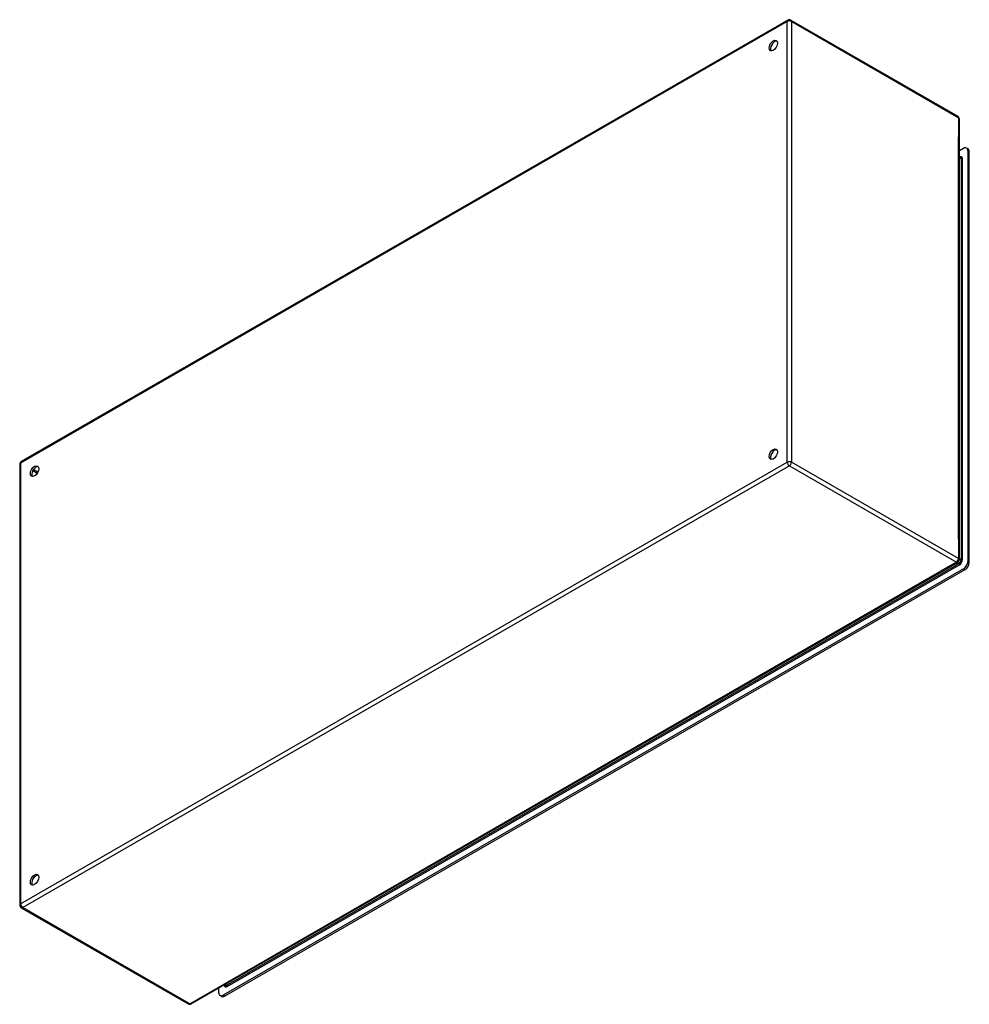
# Model space of a CAD drawing. Header units: inches. Extents: x 156.2 to 187.5, y 57.3 to 89.8.
import ezdxf

# ---------------------------------------------------------------- set-up
doc = ezdxf.new("R2010")
doc.units = ezdxf.units.IN
doc.header["$MEASUREMENT"] = 0
doc.layers.add('Visible Edges(ANSI)', color=7, linetype='Continuous', lineweight=25)
doc.layers.add('Visible Tangent Edges(ANSI)', color=7, linetype='Continuous', lineweight=25)

msp = doc.modelspace()

# ---------------------------------------------------------------- linework, layer by layer
at = {"layer": 'Visible Edges(ANSI)'}
for p, q in [((181.524, 89.825), (156.208, 75.247)), ((181.623, 89.825), (187.14, 86.648)), ((187.189, 72.009), (187.189, 86.563)), ((187.329, 85.591), (187.189, 85.511)), ((187.476, 85.573), (187.427, 85.601)), ((187.468, 85.51), (187.468, 71.953)), ((187.189, 85.317), (187.223, 85.298)), ((187.516, 71.926), (187.516, 85.483)), ((156.159, 75.161), (156.159, 60.607)), ((161.824, 57.344), (187.14, 71.923)), ((187.329, 71.712), (162.876, 57.63)), ((162.924, 57.603), (187.377, 71.684)), ((156.208, 60.521), (161.725, 57.344)), ((162.736, 57.711), (162.736, 57.87)), ((162.906, 57.967), (162.938, 57.949)), ((162.825, 57.593), (162.777, 57.621))]:
    msp.add_line(p, q, dxfattribs=at)
for centre, start, end in [((181.574, 89.74), 60.064, 119.936), ((187.09, 86.563), 0, 60.064), ((156.258, 75.161), 119.936, 180), ((187.09, 72.009), 299.936, 0), ((156.258, 60.607), 180, 240.064), ((161.775, 57.43), 240.064, 299.936)]:
    msp.add_arc(centre, 0.099, start, end, dxfattribs=at)
for centre, major_axis in [((181.043, 88.983), (-0.097, -0.169)), ((181.043, 75.493), (-0.097, -0.169)), ((156.648, 74.934), (0.097, 0.169)), ((156.648, 61.445), (0.097, 0.169))]:
    msp.add_ellipse(centre, major_axis=major_axis, ratio=0.578093, dxfattribs=at)
for centre, major_axis, start_param, end_param in [((181.091, 88.955), (0.097, 0.169), 0.24866, 2.892933), ((187.329, 85.43), (0.098, 0.171), 5.495853, 7.06665), ((187.377, 85.403), (0.098, 0.171), 5.495853, 6.283185), ((181.091, 75.465), (0.097, 0.169), 0.24866, 2.892933), ((156.696, 74.907), (0.097, 0.169), 0.24866, 2.892933), ((187.329, 71.873), (-0.098, -0.171), 0.783464, 2.354261), ((187.377, 71.845), (0.098, 0.171), 3.925057, 5.495853), ((156.696, 61.417), (0.097, 0.169), 0.24866, 2.892933), ((162.876, 57.791), (-0.098, -0.171), 5.495853, 7.06665), ((162.924, 57.763), (-0.098, -0.171), 0, 0.783464)]:
    msp.add_ellipse(centre, major_axis=major_axis, ratio=0.578093, start_param=start_param, end_param=end_param, dxfattribs=at)
at = {"layer": 'Visible Tangent Edges(ANSI)'}
for p, q in [((181.504, 89.78), (156.188, 75.201)), ((181.504, 75.226), (181.504, 89.78)), ((181.644, 89.78), (187.16, 86.603)), ((181.644, 89.78), (181.644, 75.226)), ((187.16, 86.603), (187.16, 85.969)), ((187.16, 72.683), (187.16, 85.969)), ((187.468, 85.51), (187.516, 85.483)), ((187.189, 85.284), (187.244, 85.252)), ((187.244, 85.252), (187.244, 72.003)), ((187.288, 72.003), (187.288, 85.252)), ((156.188, 60.647), (181.504, 75.226)), ((156.188, 75.201), (156.188, 60.647)), ((181.574, 75.105), (156.258, 60.526)), ((181.574, 75.105), (187.09, 71.928)), ((187.16, 72.049), (181.644, 75.226)), ((156.735, 74.861), (156.589, 74.945)), ((156.757, 74.899), (156.611, 74.983)), ((187.16, 72.683), (187.16, 72.049)), ((163.009, 57.916), (187.196, 71.844)), ((187.09, 71.928), (186.548, 71.615)), ((187.174, 71.882), (187.103, 71.841)), ((187.122, 71.912), (187.174, 71.882)), ((187.244, 72.003), (187.189, 72.035)), ((187.516, 71.926), (187.468, 71.953)), ((161.775, 57.349), (186.548, 71.615)), ((163.058, 57.995), (187.103, 71.841)), ((187.329, 71.712), (187.377, 71.684)), ((161.775, 57.349), (156.258, 60.526)), ((162.987, 57.954), (162.935, 57.984)), ((163.058, 57.995), (162.987, 57.954)), ((162.924, 57.603), (162.876, 57.63))]:
    msp.add_line(p, q, dxfattribs=at)
for centre, major_axis, ratio, start_param, end_param in [((181.574, 89.74), (-0.0494, 0.0858), 0.578093, 0, 0.787332), ((181.574, 89.74), (-0.099, 0), 0.575862, 3.926991, 5.497787), ((181.574, 89.74), (0.0494, 0.0858), 0.578093, 5.495853, 6.283185), ((187.09, 86.563), (0.0494, 0.0858), 0.578093, 5.495853, 6.283185), ((187.09, 86.563), (0.099, 0), 0.575862, 0, 0.785398), ((187.196, 85.199), (0.065, 0.113), 0.578093, 5.495853, 6.988298), ((187.174, 85.212), (0.0494, 0.0858), 0.578093, 5.495853, 6.283185), ((187.266, 85.265), (-0.031, 0), 0.575862, 0.785398, 2.356194), ((156.258, 75.161), (-0.099, 0), 0.575862, 5.497787, 6.283185), ((156.258, 75.161), (-0.0494, 0.0858), 0.578093, 0, 0.787332), ((181.574, 75.186), (0.099, 0), 0.575862, 0.785398, 2.356194), ((181.574, 75.186), (-0.0494, 0.0858), 0.578093, 0.787332, 2.358128), ((181.574, 75.186), (0.0494, 0.0858), 0.578093, 3.925057, 5.495853), ((187.09, 72.009), (-0.0494, -0.0858), 0.578093, 0.783464, 2.354261), ((187.09, 72.009), (0.0494, -0.0858), 0.578093, 5.499721, 6.283185), ((187.09, 72.009), (0.099, 0), 0.575862, 0, 0.785398), ((187.174, 71.963), (-0.0494, -0.0858), 0.578093, 0.783464, 2.354261), ((187.174, 71.857), (-0.0155, 0.0269), 0.578093, 3.928925, 5.499721), ((187.196, 71.95), (0.065, 0.113), 0.578093, 3.925057, 5.495853), ((187.266, 72.016), (-0.031, 0), 0.575862, 0.785398, 2.356194), ((156.258, 60.607), (-0.099, 0), 0.575862, 5.497787, 6.283185), ((156.258, 60.607), (0.0494, -0.0858), 0.578093, 3.928925, 5.499721), ((156.258, 60.607), (-0.0494, -0.0858), 0.578093, 0, 0.783464), ((163.009, 58.022), (-0.065, -0.113), 0.578093, 5.578073, 7.06665), ((162.987, 58.035), (-0.0494, -0.0858), 0.578093, 0, 0.783464), ((162.987, 57.928), (-0.0155, 0.0269), 0.578093, 3.928925, 5.499721), ((161.775, 57.43), (-0.0494, -0.0858), 0.578093, 0, 0.783464), ((161.775, 57.43), (0.0494, -0.0858), 0.578093, 5.499721, 6.283185)]:
    msp.add_ellipse(centre, major_axis=major_axis, ratio=ratio, start_param=start_param, end_param=end_param, dxfattribs=at)

doc.saveas('drawing.dxf')
